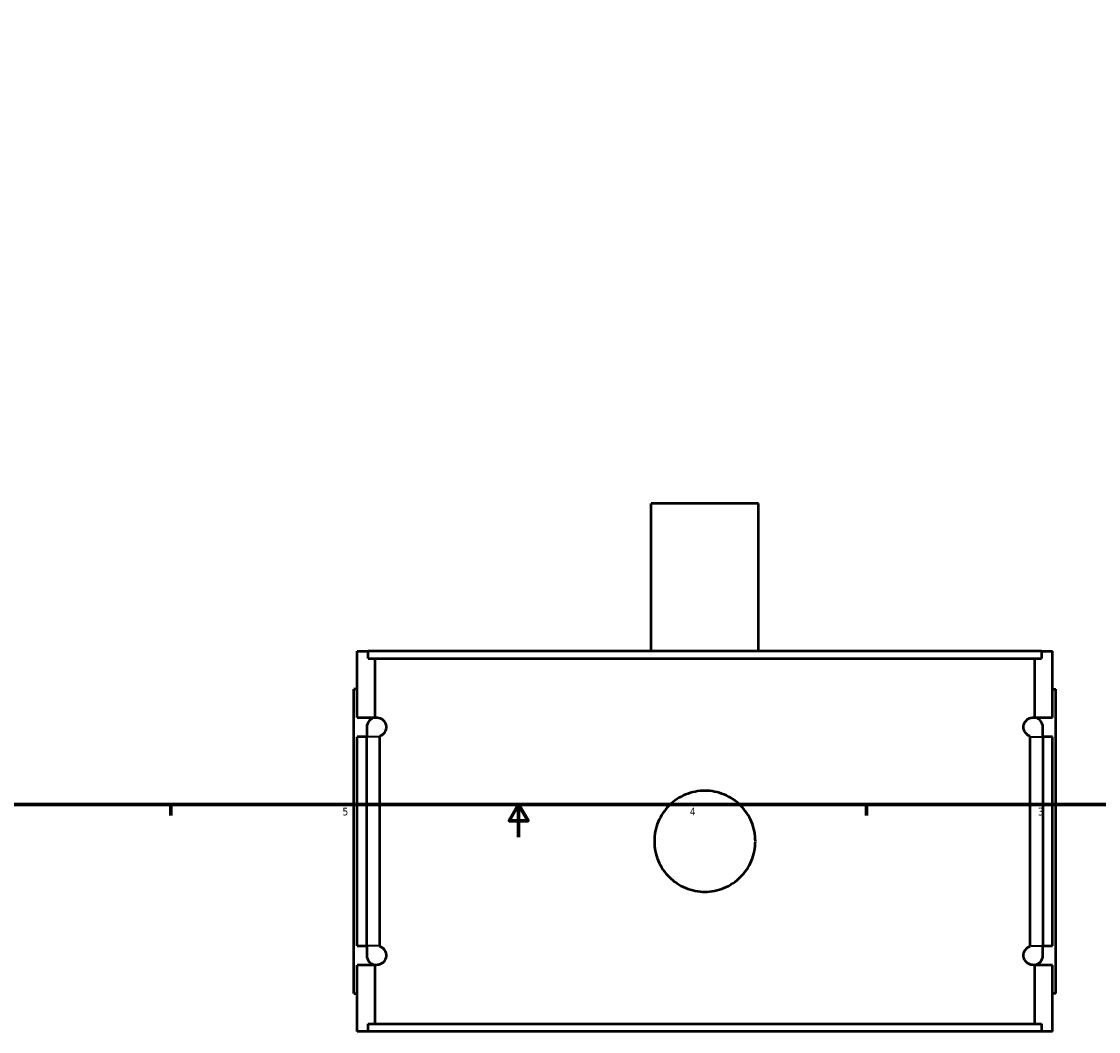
# Model space of a CAD drawing. Header units: inches. Extents: x -2.2 to 49.9, y -1.8 to 49.3.
# Tile 4 of 10: x 10.9 to 24.1, y -1.8 to 10.6. Entities that reach past the tile are written whole.
import ezdxf

# ---------------------------------------------------------------- set-up
doc = ezdxf.new("R2010")
doc.units = ezdxf.units.IN
doc.header["$MEASUREMENT"] = 0
for name, color, linetype, lineweight in [('Border (ANSI)', 7, 'Continuous', 70), ('Visible (ANSI)', 7, 'Continuous', 50), ('Visible Narrow (ANSI)', 7, 'Continuous', 35)]:
    doc.layers.add(name, color=color, linetype=linetype, lineweight=lineweight)
doc.styles.add('Note Text (ANSI)', font='tahoma.ttf')

# ---------------------------------------------------------------- blocks, each defined once
blk = doc.blocks.new('Borders Default Border')
at = {"layer": 'Border (ANSI)'}
for p, q in [((12.75, 1), (12.75, 0.866)), ((21.25, 1), (21.25, 0.866))]:
    blk.add_line(p, q, dxfattribs=at)
at = {"layer": 'Border (ANSI)', "flags": 128}
for points in [[(0.5, 1), (0.5, 21), (33.5, 21), (33.5, 1), (0.5, 1)], [(17, 0.6), (17, 1), (16.885, 0.8), (17.115, 0.8), (17, 1)]]:
    blk.add_lwpolyline(points, dxfattribs=at)
at = {"layer": 'Border (ANSI)', "color": 5, "true_color": 0x0000ff, "char_height": 0.0945, "attachment_point": 7, "style": 'Note Text (ANSI)'}
for s, insert in [('5', (14.847, 0.864)), ('4', (19.092, 0.866)), ('3', (23.346, 0.864))]:
    blk.add_mtext(s, dxfattribs=dict(at, insert=insert))

msp = doc.modelspace()

# ---------------------------------------------------------------- linework, layer by layer
at = {"layer": 'Visible (ANSI)'}
for p, q in [((19.9316, 4.6803), (18.6205, 4.6803)), ((18.6205, 2.8753), (18.6205, 4.6803)), ((19.9316, 2.8753), (19.9316, 4.6803)), ((15.026, 2.8753), (15.1602, 2.8753)), ((15.026, 2.0634), (15.026, 2.8753)), ((23.3919, 2.8753), (15.1602, 2.8753)), ((15.1602, 2.7823), (15.1602, 2.8753)), ((15.1602, 2.7823), (23.3919, 2.7823)), ((15.2444, 2.0634), (15.2444, 2.7823)), ((23.3076, 2.0634), (23.3076, 2.7823)), ((23.3919, 2.8753), (23.526, 2.8753)), ((23.3919, 2.8753), (23.3919, 2.7823)), ((23.526, 2.0634), (23.526, 2.8753)), ((15.026, 2.4103), (14.9867, 2.4103)), ((14.9867, -1.3097), (14.9867, 2.4103)), ((23.526, 2.4103), (23.5654, 2.4103)), ((23.5654, -1.3097), (23.5654, 2.4103)), ((15.026, 2.0634), (15.2444, 2.0634)), ((15.2444, 2.0621), (15.2444, 2.0634)), ((23.3076, 2.0621), (23.3076, 2.0634)), ((23.3076, 2.0634), (23.526, 2.0634)), ((15.1442, 1.9453), (15.1442, 1.8272)), ((23.4079, 1.8272), (23.4079, 1.9453)), ((15.026, -0.7266), (15.026, 1.8272)), ((15.1442, 1.8272), (15.026, 1.8272)), ((15.1442, -0.7266), (15.1442, 1.8272)), ((15.3004, 1.8272), (15.3004, -0.7266)), ((23.2517, -0.7266), (23.2517, 1.8272)), ((23.526, 1.8272), (23.4079, 1.8272)), ((23.4079, 1.8272), (23.4079, -0.7266)), ((23.526, -0.7266), (23.526, 1.8272)), ((15.026, -0.7266), (15.1442, -0.7266)), ((15.1442, -0.7266), (15.1442, -0.8447)), ((23.4079, -0.7266), (23.526, -0.7266)), ((23.4079, -0.8447), (23.4079, -0.7266)), ((15.026, -1.7747), (15.026, -0.9628)), ((15.2444, -0.9628), (15.026, -0.9628)), ((15.2444, -0.9628), (15.2444, -0.9614)), ((15.2444, -1.6817), (15.2444, -0.9628)), ((23.3076, -0.9628), (23.3076, -0.9614)), ((23.3076, -1.6817), (23.3076, -0.9628)), ((23.526, -0.9628), (23.3076, -0.9628)), ((23.526, -1.7747), (23.526, -0.9628)), ((14.9867, -1.3097), (15.026, -1.3097)), ((23.5654, -1.3097), (23.526, -1.3097)), ((15.1602, -1.6817), (23.3919, -1.6817)), ((15.1602, -1.7747), (15.1602, -1.6817)), ((23.3919, -1.6817), (23.3919, -1.7747)), ((15.1602, -1.7747), (15.026, -1.7747)), ((23.3919, -1.7747), (15.1602, -1.7747)), ((23.526, -1.7747), (23.3919, -1.7747))]:
    msp.add_line(p, q, dxfattribs=at)
for centre, start, end in [((15.2623, 1.9453), 98.67832, 180), ((23.2898, 1.9453), 0, 81.32168), ((15.2623, -0.8447), 180, 261.32168), ((23.2898, -0.8447), 278.67832, 0)]:
    msp.add_arc(centre, 0.1181, start, end, dxfattribs=at)
for points, knots in [([(15.2444, 2.0621), (15.2636, 2.065), (15.2857, 2.0637), (15.3177, 2.0501), (15.3282, 2.0443), (15.3441, 2.0308), (15.3494, 2.0255), (15.3597, 2.0126), (15.3647, 2.0051), (15.3719, 1.9897), (15.3747, 1.9824), (15.3779, 1.9697), (15.3788, 1.9651), (15.38, 1.9555), (15.3804, 1.9505), (15.3804, 1.9401), (15.38, 1.9351), (15.3788, 1.9255), (15.3779, 1.921), (15.3747, 1.9082), (15.3719, 1.901), (15.3647, 1.8855), (15.3597, 1.878), (15.3494, 1.8652), (15.3441, 1.8599), (15.3282, 1.8463), (15.3177, 1.8405), (15.3057, 1.8355), (15.303, 1.8344), (15.3003, 1.8335)], [0.9522026, 0.9522026, 0.9522026, 0.9522026, 1.5968797, 1.5968797, 1.857561, 1.857561, 1.9879016, 1.9879016, 2.1182423, 2.1182423, 2.1973812, 2.1973812, 2.2369507, 2.2369507, 2.2765201, 2.2765201, 2.3160896, 2.3160896, 2.355659, 2.355659, 2.434798, 2.434798, 2.5651386, 2.5651386, 2.6954793, 2.6954793, 2.9561606, 2.9561606, 3.0331008, 3.0331008, 3.0331008, 3.0331008]), ([(23.2517, 1.8335), (23.249, 1.8344), (23.2463, 1.8355), (23.2344, 1.8405), (23.2239, 1.8463), (23.208, 1.8599), (23.2027, 1.8652), (23.1924, 1.878), (23.1874, 1.8855), (23.1802, 1.901), (23.1773, 1.9082), (23.1742, 1.921), (23.1733, 1.9255), (23.1721, 1.9351), (23.1717, 1.9401), (23.1717, 1.9505), (23.1721, 1.9555), (23.1733, 1.9651), (23.1742, 1.9697), (23.1773, 1.9824), (23.1802, 1.9897), (23.1874, 2.0051), (23.1924, 2.0126), (23.2027, 2.0255), (23.208, 2.0308), (23.2239, 2.0443), (23.2344, 2.0501), (23.2664, 2.0637), (23.2885, 2.065), (23.3076, 2.0621)], [1.5195971, 1.5195971, 1.5195971, 1.5195971, 1.5966314, 1.5966314, 1.8572739, 1.8572739, 1.9875951, 1.9875951, 2.1179164, 2.1179164, 2.1970479, 2.1970479, 2.2366137, 2.2366137, 2.2761794, 2.2761794, 2.3157452, 2.3157452, 2.3553109, 2.3553109, 2.4344424, 2.4344424, 2.5647637, 2.5647637, 2.695085, 2.695085, 2.9557275, 2.9557275, 3.600489, 3.600489, 3.600489, 3.600489]), ([(19.8934, 0.5503), (19.8934, 0.5115), (19.8896, 0.4714), (19.874, 0.3916), (19.8621, 0.3519), (19.8305, 0.2759), (19.8109, 0.2395), (19.7656, 0.1721), (19.7399, 0.1412), (19.6852, 0.0864), (19.6543, 0.0607), (19.5869, 0.0154), (19.5505, -0.0042), (19.4744, -0.0357), (19.4348, -0.0476), (19.355, -0.0633), (19.3149, -0.067), (19.2372, -0.067), (19.1971, -0.0633), (19.1173, -0.0476), (19.0777, -0.0357), (19.0016, -0.0042), (18.9652, 0.0154), (18.8978, 0.0607), (18.8669, 0.0864), (18.8122, 0.1412), (18.7865, 0.1721), (18.7412, 0.2395), (18.7215, 0.2759), (18.69, 0.3519), (18.6781, 0.3916), (18.6624, 0.4714), (18.6587, 0.5115), (18.6587, 0.5891), (18.6624, 0.6293), (18.6781, 0.709), (18.69, 0.7487), (18.7215, 0.8247), (18.7412, 0.8612), (18.7865, 0.9285), (18.8122, 0.9595), (18.8669, 1.0142), (18.8978, 1.0399), (18.9652, 1.0852), (19.0016, 1.1048), (19.0777, 1.1363), (19.1173, 1.1483), (19.1971, 1.1639), (19.2372, 1.1676), (19.3149, 1.1676), (19.355, 1.1639), (19.4348, 1.1483), (19.4744, 1.1363), (19.5505, 1.1048), (19.5869, 1.0852), (19.6543, 1.0399), (19.6852, 1.0142), (19.7399, 0.9595), (19.7656, 0.9285), (19.8109, 0.8612), (19.8305, 0.8247), (19.8621, 0.7487), (19.874, 0.709), (19.8896, 0.6293), (19.8934, 0.5891), (19.8934, 0.5503)], [0, 0, 0, 0, 0.2958034, 0.2958034, 0.5916069, 0.5916069, 0.8874103, 0.8874103, 1.1832137, 1.1832137, 1.479012, 1.479012, 1.7748104, 1.7748104, 2.0706087, 2.0706087, 2.366407, 2.366407, 2.6622053, 2.6622053, 2.9580036, 2.9580036, 3.2538019, 3.2538019, 3.5496002, 3.5496002, 3.8454036, 3.8454036, 4.1412071, 4.1412071, 4.4370105, 4.4370105, 4.7328139, 4.7328139, 5.0286174, 5.0286174, 5.3244208, 5.3244208, 5.6202242, 5.6202242, 5.9160277, 5.9160277, 6.211826, 6.211826, 6.5076243, 6.5076243, 6.8034226, 6.8034226, 7.0992209, 7.0992209, 7.3950192, 7.3950192, 7.6908175, 7.6908175, 7.9866158, 7.9866158, 8.2824141, 8.2824141, 8.5782176, 8.5782176, 8.874021, 8.874021, 9.1698245, 9.1698245, 9.4656279, 9.4656279, 9.4656279, 9.4656279]), ([(15.3003, -0.7329), (15.303, -0.7338), (15.3057, -0.7348), (15.3177, -0.7399), (15.3282, -0.7457), (15.3441, -0.7592), (15.3494, -0.7645), (15.3597, -0.7774), (15.3647, -0.7849), (15.3719, -0.8003), (15.3747, -0.8076), (15.3779, -0.8203), (15.3788, -0.8249), (15.38, -0.8345), (15.3804, -0.8395), (15.3804, -0.8499), (15.38, -0.8549), (15.3788, -0.8645), (15.3779, -0.869), (15.3747, -0.8818), (15.3719, -0.889), (15.3647, -0.9045), (15.3597, -0.912), (15.3494, -0.9248), (15.3441, -0.9301), (15.3282, -0.9437), (15.3177, -0.9495), (15.2857, -0.9631), (15.2636, -0.9644), (15.2444, -0.9614)], [1.5199395, 1.5199395, 1.5199395, 1.5199395, 1.5968797, 1.5968797, 1.857561, 1.857561, 1.9879016, 1.9879016, 2.1182423, 2.1182423, 2.1973812, 2.1973812, 2.2369507, 2.2369507, 2.2765201, 2.2765201, 2.3160896, 2.3160896, 2.355659, 2.355659, 2.434798, 2.434798, 2.5651386, 2.5651386, 2.6954793, 2.6954793, 2.9561606, 2.9561606, 3.6008376, 3.6008376, 3.6008376, 3.6008376]), ([(23.3076, -0.9614), (23.2885, -0.9644), (23.2664, -0.9631), (23.2344, -0.9495), (23.2239, -0.9437), (23.208, -0.9301), (23.2027, -0.9248), (23.1924, -0.912), (23.1874, -0.9045), (23.1802, -0.889), (23.1773, -0.8818), (23.1742, -0.869), (23.1733, -0.8645), (23.1721, -0.8549), (23.1717, -0.8499), (23.1717, -0.8395), (23.1721, -0.8345), (23.1733, -0.8249), (23.1742, -0.8203), (23.1773, -0.8076), (23.1802, -0.8003), (23.1874, -0.7849), (23.1924, -0.7774), (23.2027, -0.7645), (23.208, -0.7592), (23.2239, -0.7457), (23.2344, -0.7399), (23.2463, -0.7348), (23.249, -0.7338), (23.2517, -0.7329)], [0.9518698, 0.9518698, 0.9518698, 0.9518698, 1.5966314, 1.5966314, 1.8572739, 1.8572739, 1.9875951, 1.9875951, 2.1179164, 2.1179164, 2.1970479, 2.1970479, 2.2366137, 2.2366137, 2.2761794, 2.2761794, 2.3157452, 2.3157452, 2.3553109, 2.3553109, 2.4344424, 2.4344424, 2.5647637, 2.5647637, 2.695085, 2.695085, 2.9557275, 2.9557275, 3.0327617, 3.0327617, 3.0327617, 3.0327617])]:
    msp.add_open_spline(points, degree=3, knots=knots, dxfattribs=at)
for points in [[(15.3003, 1.8335), (15.3003, 1.8314), (15.3004, 1.8293), (15.3004, 1.8272)], [(23.2517, 1.8272), (23.2517, 1.8293), (23.2517, 1.8314), (23.2517, 1.8335)], [(15.3004, -0.7266), (15.3004, -0.7287), (15.3003, -0.7308), (15.3003, -0.7329)], [(23.2517, -0.7329), (23.2517, -0.7308), (23.2517, -0.7287), (23.2517, -0.7266)]]:
    msp.add_open_spline(points, degree=3, dxfattribs=at)
at = {"layer": 'Visible Narrow (ANSI)'}
for p, q in [((15.2896, 1.8272), (15.1447, 1.8272)), ((23.2625, 1.8272), (23.4074, 1.8272)), ((15.2896, -0.7266), (15.1447, -0.7266)), ((23.2625, -0.7266), (23.4074, -0.7266))]:
    msp.add_line(p, q, dxfattribs=at)

# ---------------------------------------------------------------- block references
msp.add_blockref('Borders Default Border', (0, 0))

doc.saveas('drawing.dxf')
